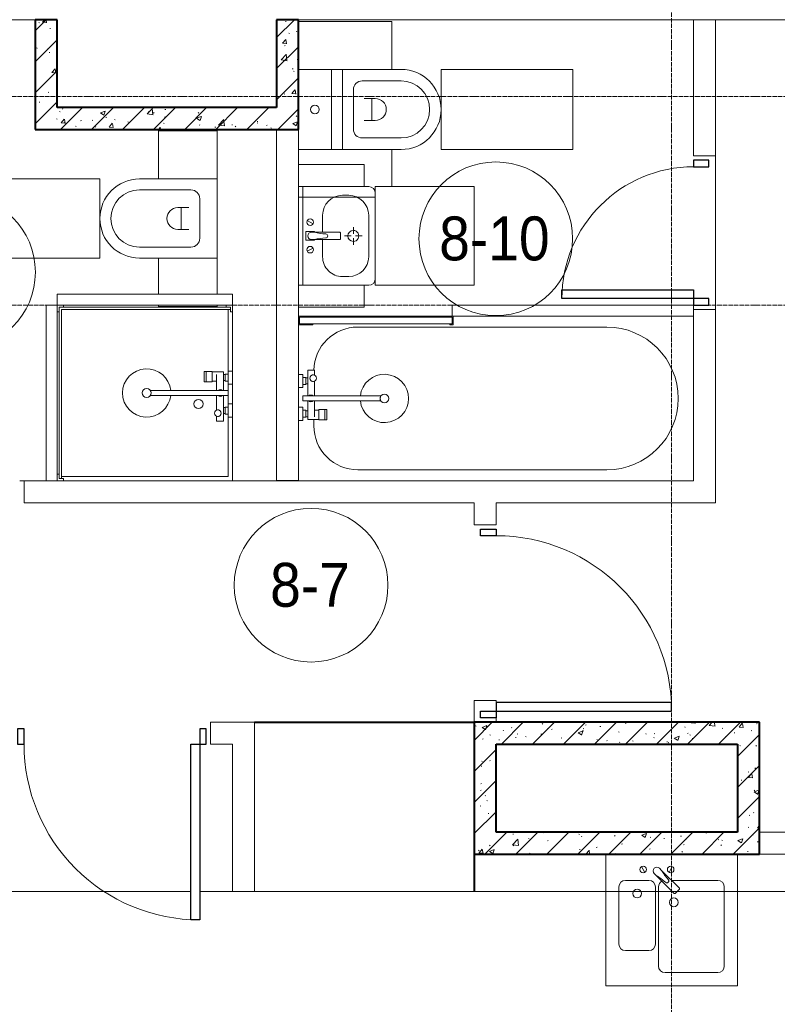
# Model space of a CAD drawing. Header units: millimetres. Extents: x 5617 to 125204, y 7718 to 237738.
# Tile 54 of 71: x 78769 to 82221, y 63516 to 68000. Entities that reach past the tile are written whole.
import ezdxf

# ---------------------------------------------------------------- set-up
doc = ezdxf.new("R2010")
doc.units = ezdxf.units.MM
for name, pattern in [('ADSK_Линия сетки', [25, 20, -2.5, 0, -2.5]), ('Линия сетки', [25, 20, -2.5, 0, -2.5]), ('Штрих_3_1_5_', [4.5, 3, -1.5]), ('Штриховая_ш3 п1_5', [4.5, 3, -1.5])]:
    doc.linetypes.add(name, pattern=pattern)
doc.layers.add('_Разделитель помещений_', color=4, linetype='Штриховая_ш3 п1_5', lineweight=40, true_color=0x00ffff)
for name, color, linetype, lineweight in [('Двери', 7, 'Continuous', 18), ('Марки помещений', 7, 'Continuous', 20), ('Мебель', 7, 'Continuous', 18), ('Оси', 7, 'Continuous', 9), ('Перекрытия', 7, 'Continuous', 18), ('Сантехнические приборы', 7, 'Continuous', 18), ('Стены', 7, 'Continuous', 18), ('Стены разрез', 7, 'Continuous', 40), ('Форма', 7, 'Continuous', 18)]:
    doc.layers.add(name, color=color, linetype=linetype, lineweight=lineweight)
doc.styles.add('Arial_3', font='arial.ttf', dxfattribs={"width": 0.9, "height": 200})
pattern_1 = [(50, (0, 0), (218.62117, -19.1268), [22.86, -251.46]), (355, (0, 0), (-42.29187, 229.2684), [18.288, -201.168]), (100.451, (18.22, -1.6), (176.33107, 210.13963), [19.428, -213.708]), (46.184, (0, 60.96), (325.29495, -50.45164), [34.29, -377.19]), (96.636, (27.1, 56.76), (284.883, 296.91266), [29.142, -320.562]), (351.184, (0, 60.96), (284.8858, 296.9107), [27.432, -301.752]), (21, (30.48, 45.72), (181.93753, -122.71832), [22.86, -251.46]), (326, (30.48, 45.72), (74.16223, 221.0262), [18.288, -201.168]), (71.451, (45.64, 35.5), (256.10035, 98.30526), [19.428, -213.708]), (37.5, (0, 0), (3.70639, 101.465895), [3.353, -195.377, 3.353, -200.863, -201.93]), (37.5, (0, 0), (3.70639, 101.465895), [-402.946, 3.353, -198.577]), (7.5, (0, 0), (80.18358, 120.21653), [3.353, -113.081, 3.353, -190.805, -76.962]), (7.5, (0, 0), (80.18358, 120.21653), [-310.591, 3.353, -73.609]), (327.5, (-67.97, 0), (162.708646, -6.87497), [3.353, -72.847, 3.353, -234.391, -315.468]), (327.5, (-67.97, 0), (162.708646, -6.87497), [-313.944, 3.353, -312.115]), (317.5, (-98.45, 0), (177.75468, 30.51183), [3.353, -95.707, 3.353, -154.534, -224.028]), (317.5, (-98.45, 0), (177.75468, 30.51183), [-256.946, 3.353, -220.675])]
pattern_2 = [(45, (0, 0), (-70.71068, 70.71068), [])]

# ---------------------------------------------------------------- blocks, each defined once
blk = doc.blocks.new('A_DOR_Door - Вн_3_Одинарная_900x2100-2814948-МКСС_K3_L26__85_950_')
at = {"layer": 'Двери', "color": 254, "lineweight": 30, "true_color": 0xcccccc}
for p, q in [((-400, 50), (-400, 850)), ((-400, 850), (-360, 850)), ((-400, 50), (-400, 850)), ((-360, 850), (-360, 50)), ((-430, 50), (-430, -20)), ((-400, 50), (-430, 50)), ((-360, 50), (-400, 50)), ((-400, -20), (-400, 50)), ((430, 50), (400, 50)), ((400, 50), (400, -20)), ((430, -20), (430, 50)), ((-430, -20), (-400, -20)), ((400, -20), (430, -20))]:
    blk.add_line(p, q, dxfattribs=at)
at = {"layer": 'Двери', "color": 254, "lineweight": 9, "true_color": 0xe5e5e5}
blk.add_arc((-400, 50), 800, 360, 90, dxfattribs=at)
blk = doc.blocks.new('A_DOR_Door - Вн_3_Одинарная_900x2100-2814903-МКСС_K3_L26__85_950_')
at = {"layer": 'Двери', "color": 254, "lineweight": 30, "true_color": 0xcccccc}
for p, q in [((-430, 20), (-400, 20)), ((-430, -50), (-430, 20)), ((-400, 20), (-400, -50)), ((400, -50), (400, 20)), ((400, 20), (430, 20)), ((430, 20), (430, -50)), ((-400, -50), (-430, -50)), ((-400, -50), (-400, -850)), ((-360, -50), (-400, -50)), ((-400, -50), (-400, -850)), ((-360, -850), (-360, -50)), ((430, -50), (400, -50)), ((-400, -850), (-360, -850))]:
    blk.add_line(p, q, dxfattribs=at)
at = {"layer": 'Двери', "color": 254, "lineweight": 9, "true_color": 0xe5e5e5}
blk.add_arc((-400, -50), 800, 270, 0, dxfattribs=at)
blk = doc.blocks.new('MR_Зона обслуживания - MR_Зона обслуживания-V18-МКСС_K3_L26__85_950_')
at = {"layer": 'Мебель', "color": 254, "lineweight": 9, "true_color": 0xcccccc}
for p, q in [((550, 0), (-550, 0)), ((-550, 0), (-550, -50)), ((550, -50), (550, 0)), ((-550, -50), (550, -50))]:
    blk.add_line(p, q, dxfattribs=at)
blk = doc.blocks.new('MR_Зона обслуживания - MR_Зона обслуживания-2637390-МКСС_K3_L26__85_950_')
at = {"layer": 'Мебель', "color": 254, "lineweight": 9, "true_color": 0xcccccc}
for p, q in [((182.5, 0), (-182.5, 0)), ((-182.5, 0), (-182.5, -600)), ((182.5, -600), (182.5, 0)), ((-182.5, -600), (182.5, -600))]:
    blk.add_line(p, q, dxfattribs=at)
blk = doc.blocks.new('MR_Зона обслуживания - MR_Зона обслуживания-2637431-МКСС_K3_L26__85_950_')
at = {"layer": 'Мебель', "color": 254, "lineweight": 9, "true_color": 0xcccccc}
for p, q in [((400, 0), (-400, 0)), ((-400, 0), (-400, -50)), ((400, -50), (400, 0)), ((-400, -50), (400, -50))]:
    blk.add_line(p, q, dxfattribs=at)
blk = doc.blocks.new('MR_Зона обслуживания - MR_Зона обслуживания-V28-МКСС_K3_L26__85_950_')
at = {"layer": 'Мебель', "color": 254, "lineweight": 9, "true_color": 0xcccccc}
for p, q in [((96.3, 600), (-180, 600)), ((-180, 600), (-180, 0)), ((180, 0), (180, 570.8)), ((-180, 0), (180, 0))]:
    blk.add_line(p, q, dxfattribs=at)
blk = doc.blocks.new('MR_Зона обслуживания - MR_Зона обслуживания-V29-МКСС_K3_L26__85_950_')
at = {"layer": 'Мебель', "color": 254, "lineweight": 9, "true_color": 0xcccccc}
for p, q in [((110, 267.5), (-110, 267.5)), ((-110, 267.5), (-110, 0)), ((110, 0), (110, 267.5)), ((-110, 0), (110, 0))]:
    blk.add_line(p, q, dxfattribs=at)
blk = doc.blocks.new('MR_Зона обслуживания - MR_Зона обслуживания-V30-МКСС_K3_L26__85_950_')
at = {"layer": 'Мебель', "color": 254, "lineweight": 9, "true_color": 0xcccccc}
for p, q in [((-104.5, 267.5), (-110, 267.5)), ((-110, 267.5), (-110, 0)), ((110, 267.5), (-54.5, 267.5)), ((110, 0), (110, 267.5)), ((-110, 0), (-104.5, 0)), ((-54.5, 0), (110, 0))]:
    blk.add_line(p, q, dxfattribs=at)
blk = doc.blocks.new('MR_Зона обслуживания - MR_Зона обслуживания-2637441-МКСС_K3_L26__85_950_')
at = {"layer": 'Мебель', "color": 254, "lineweight": 9, "true_color": 0xcccccc}
for p, q in [((225, 450), (-225, 450)), ((-225, 450), (-225, 0)), ((225, 0), (225, 450)), ((-225, 0), (225, 0))]:
    blk.add_line(p, q, dxfattribs=at)
blk = doc.blocks.new('MR_Зона обслуживания - MR_Зона обслуживания-2637442-МКСС_K3_L26__85_950_')
at = {"layer": 'Мебель', "color": 254, "lineweight": 9, "true_color": 0xcccccc}
for p, q in [((50, 300), (-50, 300)), ((-50, 300), (-50, 0)), ((50, 0), (50, 300)), ((-50, 0), (50, 0))]:
    blk.add_line(p, q, dxfattribs=at)
blk = doc.blocks.new('A_DOR_Door - Вн_3_Одинарная_700x2100-2816144-МКСС_K3_L26__85_950_')
at = {"layer": 'Двери', "color": 254, "lineweight": 30, "true_color": 0xcccccc}
for p, q in [((-300, 50), (-300, 650)), ((-300, 650), (-260, 650)), ((-300, 50), (-300, 650)), ((-260, 650), (-260, 50)), ((-330, 50), (-330, -20)), ((-300, 50), (-330, 50)), ((-260, 50), (-300, 50)), ((-300, -20), (-300, 50)), ((330, 50), (300, 50)), ((300, 50), (300, -20)), ((330, -20), (330, 50)), ((-330, -20), (-300, -20)), ((300, -20), (330, -20))]:
    blk.add_line(p, q, dxfattribs=at)
at = {"layer": 'Двери', "color": 254, "lineweight": 9, "true_color": 0xe5e5e5}
blk.add_arc((-300, 50), 600, 360, 90, dxfattribs=at)
blk = doc.blocks.new('MR_Зона обслуживания - MR_Зона обслуживания-2637393-МКСС_K3_L26__85_950_')
at = {"layer": 'Мебель', "color": 254, "lineweight": 9, "true_color": 0xcccccc}
for p, q in [((-108.75, 0), (-108.75, -425)), ((108.75, -425), (108.75, 0)), ((-108.75, -425), (108.75, -425))]:
    blk.add_line(p, q, dxfattribs=at)
blk = doc.blocks.new('MR_Зона обслуживания - MR_Зона обслуживания-V31-МКСС_K3_L26__85_950_')
at = {"layer": 'Мебель', "color": 254, "lineweight": 9, "true_color": 0xcccccc}
for p, q in [((-59.8, 0), (-108.8, 0)), ((-108.8, 0), (-108.8, -350)), ((108.8, 0), (40.2, 0)), ((108.8, -425), (108.8, 0)), ((-59.8, -425), (108.8, -425))]:
    blk.add_line(p, q, dxfattribs=at)
blk = doc.blocks.new('MR_Мойка - Кухонная мойка-2507054-МКСС_K3_L26__85_950_')
at = {"layer": 'Сантехнические приборы', "color": 253, "true_color": 0xaaaaaa}
for p, q in [((-300, 50), (-300, -550)), ((-300, 50), (-300, -550)), ((300, 50), (-300, 50)), ((300, -550), (300, 50)), ((-136.7, -6.7), (-122.6, -33.3)), ((-79, -39), (-69.8, -48.2)), ((-45.7, -24.2), (-55, -14.9)), ((35.5, -105.4), (-45.7, -24.2)), ((2.7, -6.7), (-11.4, -33.3)), ((-104, -70), (-210, -70)), ((-69.8, -48.2), (11.4, -129.4)), ((210, -70), (0.1, -70)), ((-240, -100), (-240, -360)), ((-74, -360), (-74, -100)), ((-60, -100), (-60, -460)), ((15.7, -129.4), (35.5, -109.6)), ((240, -460), (240, -100)), ((-210, -390), (-104, -390)), ((-30, -490), (210, -490)), ((-300, -550), (300, -550))]:
    blk.add_line(p, q, dxfattribs=at)
for centre, radius, start, end in [((-129.7, -20), 15, 360, 180), ((-129.7, -20), 15, 180, 360), ((-67, -26.9), 17, 45, 225), ((136.3, 77.5), 208.5, 209.1823, 223.4054), ((-4.3, -20), 15, 360, 180), ((-4.3, -20), 15, 180, 360), ((-210, -100), 30, 90, 180), ((-104, -100), 30, 360, 90), ((-171.5, -230.2), 208.5, 46.5946, 60.8177), ((-30, -100), 30, 118.5511, 180), ((-21.7, -72.3), 9.19, 225, 45), ((210, -100), 30, 360, 90), ((-157, -130), 20, 360, 180), ((-157, -130), 20, 180, 360), ((13.5, -127.3), 3, 225, 315), ((13.5, -127.3), 3, 225, 315), ((33.3, -107.5), 3, 315, 45), ((33.3, -107.5), 3, 315, 45), ((10, -170), 20, 360, 180), ((10, -170), 20, 180, 360), ((-210, -360), 30, 180, 270), ((-104, -360), 30, 270, 360), ((-30, -460), 30, 180, 270), ((210, -460), 30, 270, 360)]:
    blk.add_arc(centre, radius, start, end, dxfattribs=at)
blk = doc.blocks.new('MR_Ванна - Санузел с ванной_1800x750-2507057-МКСС_K3_L26__85_950_')
at = {"layer": 'Сантехнические приборы', "color": 253, "true_color": 0xaaaaaa}
for p, q in [((900, 0), (-900, 0)), ((-900, 0), (-900, -750)), ((900, -275.2), (900, 0)), ((-505, -50), (630, -50)), ((830, -250), (830, -278.8)), ((780, -276.9), (770.9, -276.9)), ((770.9, -276.9), (770.9, -323.9)), ((807.5, -276.9), (780, -276.9)), ((780, -276.9), (780, -323.9)), ((780, -323.9), (780, -276.9)), ((807.5, -323.9), (807.5, -276.9)), ((858, -278.8), (807.5, -278.8)), ((807.5, -278.8), (807.5, -321.6)), ((826.3, -291.7), (826.3, -363.7)), ((858, -291.7), (858, -278.8)), ((858, -363.7), (858, -291.7)), ((866, -291.7), (858, -291.7)), ((858, -291.7), (858, -318.6)), ((880, -289), (866, -289)), ((866, -289), (866, -321)), ((866, -318.6), (866, -291.7)), ((900, -275.2), (880, -275.2)), ((880, -275.2), (880, -335)), ((880, -321), (880, -289)), ((900, -335), (900, -275.2)), ((770.9, -323.9), (780, -323.9)), ((780, -323.9), (807.5, -323.9)), ((807.5, -321.6), (826.3, -321.6)), ((858, -318.6), (866, -318.6)), ((866, -321), (880, -321)), ((880, -335), (900, -335)), ((900, -425), (900, -335)), ((880, -363.7), (524.9, -363.7)), ((524.9, -386.3), (880, -386.3)), ((826.3, -386.3), (826.3, -453.7)), ((858, -504.1), (858, -386.3)), ((880, -386.3), (880, -363.7)), ((858, -441.4), (858, -468.3)), ((866, -441.4), (858, -441.4)), ((866, -439), (866, -471)), ((880, -439), (866, -439)), ((866, -468.3), (866, -441.4)), ((880, -425), (880, -484.8)), ((900, -425), (880, -425)), ((880, -471), (880, -439)), ((900, -484.8), (900, -425)), ((826.3, -480.7), (826.3, -504.1)), ((858, -468.3), (866, -468.3)), ((866, -471), (880, -471)), ((880, -484.8), (900, -484.8)), ((900, -710), (900, -484.8)), ((826.3, -504.1), (858, -504.1)), ((630, -700), (-505, -700)), ((195, -710), (195, -750.1)), ((210, -710), (195, -710)), ((200, -745.1), (200, -715)), ((200, -715), (210, -715)), ((895, -715), (200, -715)), ((200, -715), (200, -745.1)), ((210, -715), (210, -710)), ((900, -710), (835, -710)), ((835, -710), (835, -715)), ((835, -715), (895, -715)), ((895, -715), (895, -745.1)), ((895, -745.1), (895, -715)), ((900, -750), (900, -710)), ((-900, -750), (195.1, -750)), ((195, -750.1), (210, -750.1)), ((210, -745.1), (200, -745.1)), ((200, -745.1), (895, -745.1)), ((210, -750.1), (210, -745.1)), ((210, -750), (885, -750)), ((895, -745.1), (885, -745.1)), ((885, -745.1), (885, -750)), ((885, -750), (900, -750))]:
    blk.add_line(p, q, dxfattribs=at)
for centre, radius, start, end in [((-505, -375), 325, 90, 270), ((630, -250), 200, 360, 90), ((508.5, -375), 110, 5.916, 354.084), ((508.5, -375), 20, 90, 270), ((508.5, -375), 20, 270, 90), ((508.5, -375), 20, 325.4667, 34.5333), ((843.9, -375), 15.5, 47.0093, 132.9907), ((843.9, -375), 15.5, 227.0093, 312.9907), ((832.8, -467.2), 15, 90, 270), ((832.8, -467.2), 15, 244.0483, 115.9517), ((832.8, -467.2), 15, 270, 90), ((630, -500), 200, 270, 358.8143)]:
    blk.add_arc(centre, radius, start, end, dxfattribs=at)
blk = doc.blocks.new('MR_Унитаз напольный - Санузел с ванной-2507020-МКСС_K3_L26__85_950_')
at = {"layer": 'Сантехнические приборы', "color": 253, "true_color": 0xaaaaaa}
for p, q in [((-182.5, 200), (-182.5, 50)), ((182.5, 200), (-182.5, 200)), ((182.5, 50), (182.5, 200)), ((-182.5, 50), (182.5, 50)), ((182.5, 50), (-182.5, 50)), ((-182.5, 50), (-182.5, 0)), ((182.5, 0), (182.5, 50)), ((-182.5, 0), (182.5, 0)), ((182.5, 0), (-182.5, 0)), ((-182.5, 0), (-182.5, -267.5)), ((182.5, -267.5), (182.5, 0)), ((-90, -50), (90, -50)), ((-130, -267.5), (-130, -90)), ((-50, -150), (-50, -100)), ((50, -100), (50, -150)), ((130, -90), (130, -267.5)), ((-50, -135), (50, -135))]:
    blk.add_line(p, q, dxfattribs=at)
for centre, radius, start, end in [((0, 125), 20, 0, 180), ((0, 125), 20, 180, 0), ((-90, -90), 40, 90, 180), ((90, -90), 40, 360, 90), ((0, -150), 50, 180, 0), ((0, -267.5), 182.5, 180, 360), ((0, -267.5), 130, 180, 0)]:
    blk.add_arc(centre, radius, start, end, dxfattribs=at)
blk = doc.blocks.new('MR_Душевой поддон - Санузел с душем_800х800-2507030-МКСС_K3_L26__85_950_')
at = {"layer": 'Сантехнические приборы', "color": 253, "true_color": 0xaaaaaa}
for p, q in [((360, 0), (300.2, 0)), ((300.2, 0), (300.2, -20)), ((360, -20), (360, 0)), ((509.8, 0), (450, 0)), ((450, 0), (450, -20)), ((509.8, -20), (509.8, 0)), ((30, 0), (0, 0)), ((0, 0), (0, -30)), ((0, -30), (0, -770)), ((0, -30), (10, -30)), ((10, -30), (10, -10)), ((10, -10), (30, -10)), ((20, -10), (10, -10)), ((10, -10), (10, -790)), ((20, -780), (20, -10)), ((300.2, -20), (20, -20)), ((300.2, 0), (30, 0)), ((30, -10), (30, 0)), ((300.2, -20), (360, -20)), ((316.7, -42), (303.8, -42)), ((303.8, -42), (303.8, -92.5)), ((346, -20), (314, -20)), ((314, -20), (314, -34)), ((314, -34), (346, -34)), ((343.6, -34), (316.7, -34)), ((316.7, -34), (316.7, -42)), ((388.7, -42), (316.7, -42)), ((316.7, -42), (343.6, -42)), ((343.6, -42), (343.6, -34)), ((346, -34), (346, -20)), ((450, 0), (360, 0)), ((388.7, -20), (360, -20)), ((411.3, -20), (388.7, -20)), ((388.7, -20), (388.7, -375.1)), ((450, -20), (411.3, -20)), ((411.3, -375.1), (411.3, -20)), ((529.1, -42), (411.3, -42)), ((450, -20), (509.8, -20)), ((496, -20), (464, -20)), ((464, -20), (464, -34)), ((464, -34), (496, -34)), ((493.3, -34), (466.4, -34)), ((466.4, -34), (466.4, -42)), ((466.4, -42), (493.3, -42)), ((493.3, -42), (493.3, -34)), ((496, -34), (496, -20)), ((800, 0), (509.8, 0)), ((780, -20), (509.8, -20)), ((529.1, -73.7), (529.1, -42)), ((780, -780), (780, -20)), ((800, -770), (800, 0)), ((316.7, -73.7), (388.7, -73.7)), ((346.6, -92.5), (346.6, -73.7)), ((411.3, -73.7), (478.7, -73.7)), ((505.7, -73.7), (529.1, -73.7)), ((348.9, -92.5), (301.9, -92.5)), ((301.9, -92.5), (301.9, -120)), ((301.9, -120), (348.9, -120)), ((348.9, -120), (301.9, -120)), ((301.9, -120), (301.9, -129.1)), ((301.9, -129.1), (348.9, -129.1)), ((303.8, -92.5), (346.6, -92.5)), ((348.9, -120), (348.9, -92.5)), ((348.9, -129.1), (348.9, -120)), ((0, -770), (0, -800)), ((10, -770), (0, -770)), ((0, -800), (30, -800)), ((10, -790), (10, -770)), ((30, -790), (10, -790)), ((10, -790), (790, -790)), ((790, -780), (20, -780)), ((30, -800), (30, -790)), ((30, -800), (770, -800)), ((790, -790), (770, -790)), ((770, -790), (770, -800)), ((770, -800), (800, -800)), ((800, -770), (790, -770)), ((790, -770), (790, -790)), ((790, -790), (790, -780)), ((800, -800), (800, -770))]:
    blk.add_line(p, q, dxfattribs=at)
for centre, radius, start, end in [((400, -56.1), 15.5, 137.0093, 222.9907), ((400, -56.1), 15.5, 317.0093, 42.9907), ((492.2, -67.2), 15, 334.0483, 205.9517), ((492.2, -67.2), 15, 0, 180), ((492.2, -67.2), 15, 180, 360), ((450, -155.2), 20.9, 0, 180), ((450, -155.2), 20.9, 180, 360), ((400, -391.5), 110, 95.916, 84.084), ((400, -391.5), 20, 0, 180), ((400, -391.5), 20, 180, 360), ((400, -391.5), 20, 55.4667, 124.5333)]:
    blk.add_arc(centre, radius, start, end, dxfattribs=at)
blk = doc.blocks.new('MR_Унитаз - Гостевой санузел-2637428-МКСС_K3_L26__85_950_')
at = {"layer": 'Сантехнические приборы', "color": 253, "true_color": 0xaaaaaa}
for p, q in [((-180, 0), (-180, 355)), ((-130, 355), (-130, 120)), ((130, 120), (130, 355)), ((180, 355), (180, 0)), ((-50, 180), (-50, 130)), ((50, 130), (50, 180)), ((-50, 165), (50, 165)), ((-90, 80), (90, 80)), ((180, 0), (-180, 0))]:
    blk.add_line(p, q, dxfattribs=at)
for centre, radius, start, end in [((0, 355), 180, 0, 180), ((0, 355), 130, 360, 180), ((0, 180), 50, 360, 180), ((-90, 120), 40, 180, 270), ((90, 120), 40, 270, 360)]:
    blk.add_arc(centre, radius, start, end, dxfattribs=at)
blk = doc.blocks.new('MR_Тумба-Умывальник с зеркалом - Тумба-умывальник_450-2637438-МКСС_K3_L26__85_950_')
at = {"layer": 'Сантехнические приборы', "color": 253, "true_color": 0xaaaaaa}
for p, q in [((-225, 0), (-225, 320)), ((-195, 350), (195, 350)), ((-95, 320), (95, 320)), ((225, 320), (225, 0)), ((0, 290), (0, 260)), ((-185, 200), (-185, 230)), ((-10, 250), (-40, 250)), ((0, 210), (0, 240)), ((40, 250), (10, 250)), ((185, 230), (185, 200)), ((-17, 73.1), (-17, 187.9)), ((-14, 190.9), (14, 190.9)), ((17, 187.9), (17, 73.1)), ((-17, 110), (-95, 110)), ((95, 110), (17, 110)), ((-69.7, 39.8), (-55.6, 66.3)), ((-20, 73.1), (-17, 73.1)), ((-20, 33.1), (-20, 73.1)), ((-17, 60), (-17, 73.1)), ((17, 73.1), (17, 60)), ((17, 73.1), (20, 73.1)), ((20, 73.1), (20, 33.1)), ((69.7, 39.8), (55.6, 66.3)), ((-225, 20), (225, 20)), ((225, 0), (-225, 0)), ((20, 33.1), (-20, 33.1))]:
    blk.add_line(p, q, dxfattribs=at)
for centre, radius, start, end in [((-195, 320), 30, 90, 180), ((-95, 230), 90, 90, 180), ((95, 230), 90, 0, 90), ((195, 320), 30, 0, 90), ((0, 250), 25, 360, 180), ((0, 250), 25, 180, 360), ((-95, 200), 90, 180, 270), ((-14, 187.9), 3, 90, 180), ((-14, 187.9), 3, 105, 165), ((14, 187.9), 3, 0, 90), ((14, 187.9), 3, 15, 75), ((95, 200), 90, 270, 0), ((-217.6, 129.9), 208.5, 344.1823, 358.4054), ((0, 124.1), 9.19, 0, 180), ((217.6, 129.9), 208.5, 181.5946, 195.8177), ((-62.7, 53.1), 15, 0, 180), ((-62.7, 53.1), 15, 180, 0), ((0, 60), 17, 180, 0), ((62.7, 53.1), 15, 0, 180), ((62.7, 53.1), 15, 180, 0)]:
    blk.add_arc(centre, radius, start, end, dxfattribs=at)
blk = doc.blocks.new('135_SLK_K3_AR_rvt-1-МКСС_K3_L26__85_950_')
at = {"layer": 'Стены разрез', "lineweight": 9, "true_color": 0xcccccc}
h = blk.add_hatch(dxfattribs=at)
h.set_pattern_fill('FP_1', color=254, style=0, pattern_type=2)
h.set_pattern_definition(pattern_1)
h.paths.add_polyline_path([(115950, 67600), (115950, 68000), (115850, 68000), (115850, 67600)])
h = blk.add_hatch(dxfattribs=at)
h.set_pattern_fill('FP_2', color=254, style=0, pattern_type=2)
h.set_pattern_definition(pattern_2)
h.paths.add_polyline_path([(115950, 67600), (115950, 68000), (115850, 68000), (115850, 67600)])
h = blk.add_hatch(dxfattribs=at)
h.set_pattern_fill('FP_1', color=254, style=0, pattern_type=2)
h.set_pattern_definition(pattern_1)
h.paths.add_polyline_path([(116950, 67500), (117050, 67500), (117050, 68000), (116950, 68000), (116950, 67534.6)])
h = blk.add_hatch(dxfattribs=at)
h.set_pattern_fill('FP_2', color=254, style=0, pattern_type=2)
h.set_pattern_definition(pattern_2)
h.paths.add_polyline_path([(116950, 67500), (117050, 67500), (117050, 68000), (116950, 68000), (116950, 67534.6)])
h = blk.add_hatch(dxfattribs=at)
h.set_pattern_fill('FP_1', color=254, style=0, pattern_type=2)
h.set_pattern_definition(pattern_1)
h.paths.add_polyline_path([(116950, 67500), (116950, 67600), (115850, 67600), (115850, 67500), (116730, 67500)])
h = blk.add_hatch(dxfattribs=at)
h.set_pattern_fill('FP_2', color=254, style=0, pattern_type=2)
h.set_pattern_definition(pattern_2)
h.paths.add_polyline_path([(116950, 67500), (116950, 67600), (115850, 67600), (115850, 67500), (116730, 67500)])
h = blk.add_hatch(dxfattribs=at)
h.set_pattern_fill('FP_1', color=254, style=0, pattern_type=2)
h.set_pattern_definition(pattern_1)
h.paths.add_polyline_path([(117950, 64200), (117950, 64800), (117850, 64800), (117850, 64200)])
h = blk.add_hatch(dxfattribs=at)
h.set_pattern_fill('FP_2', color=254, style=0, pattern_type=2)
h.set_pattern_definition(pattern_2)
h.paths.add_polyline_path([(117950, 64200), (117950, 64800), (117850, 64800), (117850, 64200)])
h = blk.add_hatch(dxfattribs=at)
h.set_pattern_fill('FP_1', color=254, style=0, pattern_type=2)
h.set_pattern_definition(pattern_1)
h.paths.add_polyline_path([(119050, 64700), (119150, 64700), (119150, 64800), (117950, 64800), (117950, 64700), (119011.4, 64700)])
h = blk.add_hatch(dxfattribs=at)
h.set_pattern_fill('FP_2', color=254, style=0, pattern_type=2)
h.set_pattern_definition(pattern_2)
h.paths.add_polyline_path([(119050, 64700), (119150, 64700), (119150, 64800), (117950, 64800), (117950, 64700), (119011.4, 64700)])
h = blk.add_hatch(dxfattribs=at)
h.set_pattern_fill('FP_1', color=254, style=0, pattern_type=2)
h.set_pattern_definition(pattern_1)
h.paths.add_polyline_path([(119150, 64300), (119150, 64700), (119050, 64700), (119050, 64300)])
h = blk.add_hatch(dxfattribs=at)
h.set_pattern_fill('FP_2', color=254, style=0, pattern_type=2)
h.set_pattern_definition(pattern_2)
h.paths.add_polyline_path([(119150, 64300), (119150, 64700), (119050, 64700), (119050, 64300)])
h = blk.add_hatch(dxfattribs=at)
h.set_pattern_fill('FP_1', color=254, style=0, pattern_type=2)
h.set_pattern_definition(pattern_1)
h.paths.add_polyline_path([(119011.4, 64200), (119150, 64200), (119150, 64300), (117950, 64300), (117950, 64200), (118981.2, 64200)])
h = blk.add_hatch(dxfattribs=at)
h.set_pattern_fill('FP_2', color=254, style=0, pattern_type=2)
h.set_pattern_definition(pattern_2)
h.paths.add_polyline_path([(119011.4, 64200), (119150, 64200), (119150, 64300), (117950, 64300), (117950, 64200), (118981.2, 64200)])
at = {"layer": '_Разделитель помещений_', "color": 7, "linetype": 'Штрих_3_1_5_', "true_color": 0xccffff}
for p, q in [((116850, 64800), (117850, 64800)), ((117850, 64200), (117850, 64030))]:
    blk.add_line(p, q, dxfattribs=at)
at = {"layer": 'Перекрытия', "color": 254, "true_color": 0xcccccc}
for p, q in [((115850, 68000), (114050, 68000)), ((118850, 68000), (117050, 68000)), ((120750, 68000), (118950, 68000)), ((118950, 67380), (118950, 66680)), ((118950, 66680), (118950, 67380)), ((115800, 65900), (115780, 65900)), ((115780, 65900), (115800, 65900)), ((116950, 65900), (116950, 65901.8)), ((117050, 65901.8), (117050, 65900)), ((117850, 64800), (117850, 64900)), ((117850, 64900), (117950, 64900)), ((117950, 64900), (117950, 64890)), ((117950, 64820), (117950, 64800))]:
    blk.add_line(p, q, dxfattribs=at)
at = {"layer": 'Стены', "color": 254, "true_color": 0xcccccc}
for p, q in [((118850, 67380), (118850, 68000)), ((118950, 68000), (118850, 68000)), ((118950, 68000), (118950, 67380)), ((116950, 65901.8), (116950, 67500)), ((117050, 67500), (117050, 67408.7)), ((118850, 67380), (118950, 67380)), ((117050, 67191.2), (117050, 66790.2)), ((117050, 66690.2), (117050, 65901.8)), ((118950, 66680), (118850, 66680)), ((118850, 65900), (118850, 66650)), ((118950, 66680), (118950, 65900)), ((115800, 65900), (115900, 65900)), ((115800, 65900), (115800, 65800)), ((115950, 65900), (117050, 65900)), ((117050, 65901.8), (116950, 65901.8)), ((117050, 65900), (118850, 65900)), ((118950, 65800), (118950, 65900)), ((117050, 65800), (115800, 65800)), ((117850, 65800), (117050, 65800)), ((117850, 65700), (117850, 65800)), ((117950, 65800), (117950, 65700)), ((118950, 65800), (117950, 65800)), ((117850, 65700), (117950, 65700)), ((116650, 64800), (116750, 64800)), ((116650, 64800), (116650, 64700)), ((116850, 64800), (116750, 64800)), ((116850, 64800.4), (117350, 64800.4)), ((116850, 64800.4), (116850, 64799.6)), ((116850, 64800), (116850, 64030)), ((117850, 64799.6), (116850, 64799.6)), ((117350, 64800), (117350, 64800.4)), ((117850, 64800), (117350, 64800)), ((116750, 64700), (116650, 64700)), ((116750, 64030), (116750, 64700)), ((119150, 64300), (120750, 64300)), ((117849.6, 64030), (117849.6, 64200)), ((117850.4, 64200), (117850.4, 64030)), ((120750, 64200), (119150, 64200))]:
    blk.add_line(p, q, dxfattribs=at)
at = {"layer": 'Стены разрез', "color": 254, "true_color": 0xcccccc}
for p, q in [((115850, 68000), (115850, 67600)), ((115950, 68000), (115850, 68000)), ((115950, 67600), (115950, 68000)), ((116950, 68000), (116950, 67600)), ((117050, 68000), (116950, 68000)), ((117050, 67500), (117050, 68000)), ((115850, 67600), (115850, 67500)), ((116950, 67600), (115950, 67600)), ((115850, 67500), (116950, 67500)), ((116950, 67500), (117050, 67500)), ((117850, 64800), (117850, 64200)), ((117950, 64800), (117850, 64800)), ((119150, 64800), (117950, 64800)), ((119150, 64700), (119150, 64800)), ((117950, 64700), (119050, 64700)), ((117950, 64300), (117950, 64700)), ((119050, 64700), (119050, 64300)), ((119150, 64300), (119150, 64700)), ((119050, 64300), (117950, 64300)), ((119150, 64200), (119150, 64300)), ((117850, 64200), (117950, 64200)), ((117950, 64200), (119150, 64200))]:
    blk.add_line(p, q, dxfattribs=at)
at = {"layer": 'Двери', "color": 254, "lineweight": 18, "true_color": 0xe5e5e5}
for name, p, rotation in [('A_DOR_Door - Вн_3_Одинарная_700x2100-2816144-МКСС_K3_L26__85_950_', (118900, 67030), 89.99999999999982), ('A_DOR_Door - Вн_3_Одинарная_900x2100-2814903-МКСС_K3_L26__85_950_', (117900, 65250), 90.00000000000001), ('A_DOR_Door - Вн_3_Одинарная_900x2100-2814948-МКСС_K3_L26__85_950_', (116200, 64750), 180)]:
    blk.add_blockref(name, p, dxfattribs=dict(at, rotation=rotation))
at = {"layer": 'Мебель', "color": 254, "lineweight": 18, "true_color": 0xe5e5e5}
for name, p, rotation in [('MR_Зона обслуживания - MR_Зона обслуживания-2637393-МКСС_K3_L26__85_950_', (117050, 67882.5), 90.00000000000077), ('MR_Зона обслуживания - MR_Зона обслуживания-2637390-МКСС_K3_L26__85_950_', (117700, 67591.2), 90.00000000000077), ('MR_Зона обслуживания - MR_Зона обслуживания-V29-МКСС_K3_L26__85_950_', (116680.4, 67384.5), 89.99999999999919), ('MR_Зона обслуживания - MR_Зона обслуживания-V31-МКСС_K3_L26__85_950_', (117050, 67300), 90.00000000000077), ('MR_Зона обслуживания - MR_Зона обслуживания-2637442-МКСС_K3_L26__85_950_', (117050, 67290.2), 270.0000000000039), ('MR_Зона обслуживания - MR_Зона обслуживания-V28-МКСС_K3_L26__85_950_', (116145.4, 67094.5), 89.99999999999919), ('MR_Зона обслуживания - MR_Зона обслуживания-2637441-МКСС_K3_L26__85_950_', (117400, 67015.2), 270.0000000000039), ('MR_Зона обслуживания - MR_Зона обслуживания-V30-МКСС_K3_L26__85_950_', (116680.4, 66804.5), 89.99999999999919), ('MR_Зона обслуживания - MR_Зона обслуживания-2637442-МКСС_K3_L26__85_950_', (117050, 66740.2), 270.0000000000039), ('MR_Зона обслуживания - MR_Зона обслуживания-2637431-МКСС_K3_L26__85_950_', (116350, 66700), 180), ('MR_Зона обслуживания - MR_Зона обслуживания-2637431-МКСС_K3_L26__85_950_', (115950, 66300), 270.0000000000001), ('MR_Зона обслуживания - MR_Зона обслуживания-V18-МКСС_K3_L26__85_950_', (118300, 66650), 180)]:
    blk.add_blockref(name, p, dxfattribs=dict(at, rotation=rotation))
at = {"layer": 'Сантехнические приборы', "color": 253, "lineweight": 18, "true_color": 0xaaaaaa}
for name, p, rotation in [('MR_Унитаз напольный - Санузел с ванной-2507020-МКСС_K3_L26__85_950_', (117250, 67591.2), 90.00000000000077), ('MR_Унитаз - Гостевой санузел-2637428-МКСС_K3_L26__85_950_', (116680.4, 67094.5), 89.99999999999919), ('MR_Тумба-Умывальник с зеркалом - Тумба-умывальник_450-2637438-МКСС_K3_L26__85_950_', (117050, 67015.2), 270.0000000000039), ('MR_Душевой поддон - Санузел с душем_800х800-2507030-МКСС_K3_L26__85_950_', (116750, 66700), 270.0000000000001), ('MR_Ванна - Санузел с ванной_1800x750-2507057-МКСС_K3_L26__85_950_', (117950, 65900), 180)]:
    blk.add_blockref(name, p, dxfattribs=dict(at, rotation=rotation))
blk.add_blockref('MR_Мойка - Кухонная мойка-2507054-МКСС_K3_L26__85_950_', (118750, 64150), dxfattribs=at)
blk = doc.blocks.new('135_SLK_K3_AR_FCD_rvt-1-МКСС_K3_L26__85_950_')
at = {"layer": 'Форма', "color": 254, "lineweight": 9, "true_color": 0xcccccc}
for p, q in [((116560, 64030), (113100, 64030)), ((123478.6, 64030), (116600, 64030))]:
    blk.add_line(p, q, dxfattribs=at)
blk = doc.blocks.new('050_Марка_Помещение - Номер-620969-МКСС_K3_L26__85_950_')
at = {"layer": 'Марки помещений'}
blk.add_circle((0, 0), 3.5, dxfattribs=at)

msp = doc.modelspace()

# ---------------------------------------------------------------- linework, layer by layer
at = {"layer": 'Оси', "linetype": 'Линия сетки'}
msp.add_line((81739.2, 55989.9), (81739.2, 77400), dxfattribs=at)
at = {"layer": 'Оси', "linetype": 'ADSK_Линия сетки'}
for p, q in [((87439.2, 67650), (26968.8, 67650)), ((87439.2, 66700), (26968.8, 66700))]:
    msp.add_line(p, q, dxfattribs=at)

# ---------------------------------------------------------------- block references
at = {"lineweight": 5}
for name in ['135_SLK_K3_AR_FCD_rvt-1-МКСС_K3_L26__85_950_', '135_SLK_K3_AR_rvt-1-МКСС_K3_L26__85_950_']:
    msp.add_blockref(name, (-37010.8, 0), dxfattribs=at)
at = {"layer": 'Марки помещений', "xscale": 99.99999999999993, "yscale": 99.99999999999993, "zscale": 99.99999999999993}
for p in [(80938.3, 67002.1), (78490.7, 66850.1), (80096.7, 65424.5)]:
    msp.add_blockref('050_Марка_Помещение - Номер-620969-МКСС_K3_L26__85_950_', p, dxfattribs=at)

# ---------------------------------------------------------------- texts
at = {"layer": 'Марки помещений', "lineweight": 9, "char_height": 200, "attachment_point": 1, "style": 'Arial_3'}
for s, insert, width in [('8-10', (80680.3, 67103.8), 620.506), ('8-7', (79910.1, 65526.2), 447.342)]:
    msp.add_mtext(s, dxfattribs=dict(at, insert=insert, width=width))

doc.saveas('drawing.dxf')
